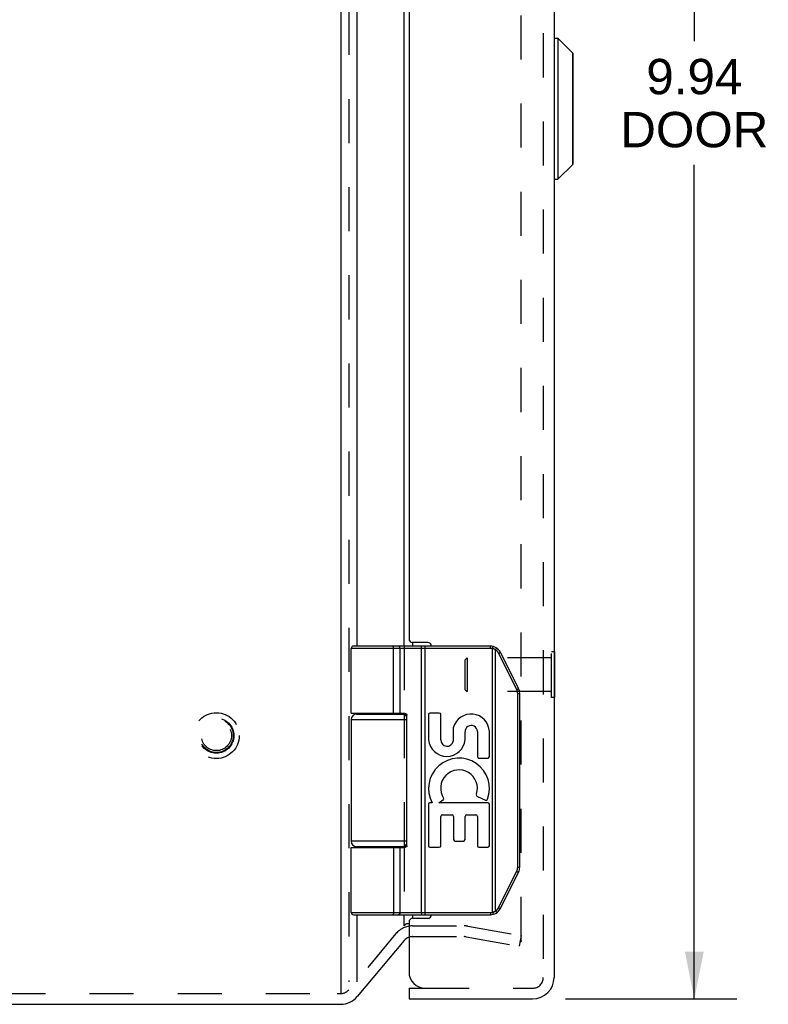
# Model space of a CAD drawing. Header units: inches. Extents: x 0 to 44.7, y 0 to 28.9.
# Tile 4 of 9: x 4.2 to 8.4, y 9.8 to 15.3. Entities that reach past the tile are written whole.
import ezdxf

# ---------------------------------------------------------------- set-up
doc = ezdxf.new("R2010")
doc.units = ezdxf.units.IN
doc.header["$LTSCALE"] = 2.460526
doc.header["$MEASUREMENT"] = 0
doc.linetypes.add('HIDDEN', pattern=[0.2, 0.1, -0.1])
doc.layers.get('0').update_dxf_attribs({"linetype": 'CONTINUOUS'})
for name, color, linetype in [('DEFAULT_2', 8, 'HIDDEN'), ('DIMENSIONS', 7, 'CONTINUOUS'), ('DOOR_ASSEMBLY', 7, 'CONTINUOUS')]:
    doc.layers.add(name, color=color, linetype=linetype)
doc.styles.get("Standard").update_dxf_attribs({"font": 'arial.ttf'})
doc.dimstyles.new('DIMSTYLE_1', dxfattribs={"dimtxt": 0.197368, "dimasz": 0.263158, "dimexe": 0.09, "dimexo": 0.07, "dimgap": 0.0375, "dimtad": 0, "dimtih": 1, "dimtoh": 1, "dimzin": 4, "dimdsep": 46, "dimtxsty": 'Standard', "dimblk": '_FILLED', "dimblk1": '_FILLED', "dimblk2": '_FILLED', "dimcen": 0.09, "dimazin": 1, "dimtfac": 1, "dimtdec": 3, "dimtofl": 0, "dimtmove": 0, "dimatfit": 3, "dimldrblk": '_FILLED', "dimfxl": 0, "dimtolj": 1, "dimtzin": 4, "dimarcsym": 0})

# ---------------------------------------------------------------- blocks, each defined once
blk = doc.blocks.new('_FILLED')
at = {"color": 0, "linetype": 'ByBlock'}
blk.add_solid([(0, 0), (-1, 0.2), (-1, -0.2)], dxfattribs=at)
blk = doc.blocks.new('*D13')
at = {"layer": 'DIMENSIONS', "color": 2, "linetype": 'Continuous'}
for p, q in [((7.2279, 19.8125), (8.1837, 19.8125)), ((7.9468, 19.8125), (7.9468, 15.2193)), ((7.9468, 9.8725), (7.9468, 14.5285)), ((7.2279, 9.8725), (8.1837, 9.8725))]:
    blk.add_line(p, q, dxfattribs=at)
at = {"layer": 'DIMENSIONS', "color": 2, "linetype": 'Continuous', "xscale": 0.2631578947, "yscale": 0.2631578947, "zscale": 0.2631578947}
for p, rotation in [((7.9468, 19.8125), 90), ((7.9468, 9.8725), 270)]:
    blk.add_blockref('_FILLED', p, dxfattribs=dict(at, rotation=rotation))
at = {"layer": 'DIMENSIONS', "color": 2, "linetype": 'Continuous', "insert": (7.9468, 15.1206), "char_height": 0.19737, "width": 0.826159, "attachment_point": 2, "line_spacing_factor": 0.9}
blk.add_mtext('9.94\\PDOOR', dxfattribs=at)

msp = doc.modelspace()

# ---------------------------------------------------------------- linework, layer by layer
at = {"color": 3, "linetype": 'Continuous'}
for p, q in [((5.9722, 19.8221), (5.9722, 9.9044)), ((6.0641, 11.8425), (6.0641, 17.8425)), ((6.3271, 11.8425), (6.3271, 17.8425)), ((6.373, 11.8625), (6.373, 11.8425)), ((6.0641, 11.4625), (6.0641, 11.4675)), ((6.3271, 11.4625), (6.3271, 11.4672)), ((6.0641, 10.7175), (6.0641, 10.7225)), ((6.3271, 10.7177), (6.3271, 10.7225)), ((6.0641, 9.968), (6.0641, 10.3425)), ((6.3271, 10.2813), (6.3271, 10.3425)), ((6.373, 10.3425), (6.373, 10.3225)), ((6.3537, 10.2921), (6.3456, 10.2921)), ((6.3271, 10.1987), (6.0641, 9.8853)), ((1.0992, 9.8425), (5.9722, 9.8425))]:
    msp.add_line(p, q, dxfattribs=at)
for points in [[(6.3271, 10.2813), (6.3268, 10.2811), (6.3266, 10.2808), (6.3264, 10.2805), (6.3262, 10.2803)], [(6.3456, 10.2921), (6.3443, 10.2921), (6.343, 10.292), (6.3417, 10.2918), (6.3405, 10.2915), (6.3392, 10.2912), (6.338, 10.2907), (6.3368, 10.2902), (6.3356, 10.2896), (6.3345, 10.2889), (6.3333, 10.2882), (6.3322, 10.2873), (6.3311, 10.2863), (6.3301, 10.2852), (6.329, 10.284), (6.328, 10.2827), (6.3271, 10.2813)]]:
    msp.add_lwpolyline(points, dxfattribs=at)
for centre, radius, start, end in [((6.373, 10.1601), 0.06, 108.8115, 140), ((5.9722, 9.9625), 0.12, 270, 320)]:
    msp.add_arc(centre, radius, start, end, dxfattribs=at)
at = {"layer": 'DEFAULT_2', "color": 8, "linetype": 'HIDDEN'}
for p, q in [((6.0182, 19.8176), (6.0182, 9.968)), ((6.9795, 10.1963), (6.9795, 19.4886)), ((6.3271, 11.8425), (6.3271, 11.4672)), ((6.3271, 11.4625), (6.3271, 10.7225)), ((6.3271, 10.7177), (6.3271, 10.3425)), ((6.373, 10.2801), (6.6618, 10.2801)), ((6.2811, 10.2372), (6.0182, 9.9239)), ((6.6826, 10.2783), (6.9795, 10.2259)), ((6.9795, 10.2259), (6.9691, 10.1669)), ((6.373, 10.2201), (6.6618, 10.2201)), ((6.6722, 10.2192), (6.9691, 10.1669)), ((1.1255, 9.9025), (5.9528, 9.9025)), ((5.9528, 9.9025), (5.9722, 9.9025))]:
    msp.add_line(p, q, dxfattribs=at)
for points in [[(6.9716, 10.1883), (6.9715, 10.1883), (6.9709, 10.1883), (6.9703, 10.1884)], [(6.9795, 10.1963), (6.9795, 10.1957), (6.9794, 10.195), (6.9793, 10.1944), (6.9791, 10.1938), (6.9789, 10.1932), (6.9786, 10.1926), (6.9783, 10.1921), (6.9779, 10.1916), (6.9776, 10.1911), (6.9771, 10.1906), (6.9767, 10.1902), (6.9762, 10.1898), (6.9757, 10.1894), (6.9751, 10.1891), (6.9745, 10.1889), (6.974, 10.1887), (6.9734, 10.1885), (6.9727, 10.1884), (6.9721, 10.1883), (6.9716, 10.1883)]]:
    msp.add_lwpolyline(points, dxfattribs=at)
for radius in [0.128, 0.0981, 0.094, 0.084]:
    msp.add_circle((5.2782, 11.3425), radius, dxfattribs=at)
for centre, radius, start, end in [((6.373, 10.1601), 0.12, 90, 140), ((6.6618, 10.1601), 0.12, 80, 90), ((6.373, 10.1601), 0.06, 90, 108.8115), ((6.6618, 10.1601), 0.06, 80, 90), ((5.9722, 9.9625), 0.06, 270, 320)]:
    msp.add_arc(centre, radius, start, end, dxfattribs=at)
at = {"layer": 'DOOR_ASSEMBLY', "color": 8, "linetype": 'HIDDEN'}
for p, q in [((7.1037, 19.6925), (7.1037, 9.9925)), ((6.6677, 11.7665), (6.6777, 11.7765)), ((6.6677, 11.5985), (6.6677, 11.7665)), ((7.1497, 11.7765), (6.6777, 11.7765)), ((6.6777, 11.7765), (6.6777, 11.5885)), ((7.1637, 11.8105), (7.1497, 11.8105)), ((7.1497, 11.5545), (7.1497, 11.8105)), ((6.6677, 11.5985), (6.6777, 11.5885)), ((7.1497, 11.5885), (6.6777, 11.5885)), ((7.1637, 11.5545), (7.1497, 11.5545)), ((6.4437, 9.9325), (7.0437, 9.9325))]:
    msp.add_line(p, q, dxfattribs=at)
at = {"layer": 'DOOR_ASSEMBLY', "color": 3, "linetype": 'Continuous'}
for p, q in [((7.1637, 19.6925), (7.1637, 9.9925)), ((6.3537, 17.8025), (6.3537, 11.8825)), ((6.4587, 11.8625), (6.3737, 11.8625)), ((6.3537, 10.3025), (6.3537, 10.0225)), ((6.3737, 10.3225), (6.4587, 10.3225)), ((6.3537, 9.8725), (7.0437, 9.8725))]:
    msp.add_line(p, q, dxfattribs=at)
at = {"layer": 'DOOR_ASSEMBLY', "color": 7, "linetype": 'Continuous'}
for p, q in [((7.1667, 15.2365), (7.1855, 15.2365)), ((7.1667, 14.4484), (7.1667, 15.2365)), ((7.1855, 15.2365), (7.2686, 15.1534)), ((7.1855, 15.2365), (7.1855, 14.4484)), ((7.2686, 14.5315), (7.2686, 15.1534)), ((7.2707, 14.5365), (7.2707, 15.1484)), ((7.1855, 14.4484), (7.2686, 14.5315)), ((7.1667, 14.4484), (7.1855, 14.4484)), ((6.8081, 11.8295), (6.0307, 11.8295)), ((6.0307, 11.4675), (6.0307, 11.8295)), ((6.8081, 11.8425), (6.0437, 11.8425)), ((6.2612, 11.8425), (6.261, 11.8425)), ((6.2613, 11.8424), (6.2611, 11.8425)), ((6.2614, 11.8424), (6.2612, 11.8424)), ((6.2676, 11.4675), (6.2676, 11.8297)), ((6.2676, 11.4675), (6.2676, 11.8297)), ((6.3036, 11.4675), (6.3036, 11.8295)), ((6.4238, 11.8377), (6.4237, 11.838)), ((6.4238, 11.8373), (6.4238, 11.8377)), ((6.4239, 11.837), (6.4238, 11.8373)), ((6.4239, 11.8366), (6.4239, 11.837)), ((6.424, 11.8357), (6.424, 11.8361)), ((6.424, 11.8353), (6.424, 11.8357)), ((6.4241, 11.8349), (6.424, 11.8353)), ((6.4241, 11.8345), (6.4241, 11.8349)), ((6.4241, 11.8341), (6.4241, 11.8345)), ((6.4241, 11.8337), (6.4241, 11.8341)), ((6.4242, 11.8333), (6.4241, 11.8337)), ((6.4242, 11.8329), (6.4242, 11.8333)), ((6.4242, 11.8325), (6.4242, 11.8329)), ((6.4242, 11.832), (6.4242, 11.8325)), ((6.4242, 11.8316), (6.4242, 11.832)), ((6.4242, 11.8312), (6.4242, 11.8316)), ((6.4242, 11.8308), (6.4242, 11.8312)), ((6.4242, 11.8303), (6.4242, 11.8308)), ((6.4242, 11.8299), (6.4242, 11.8303)), ((6.4242, 10.3555), (6.4242, 11.8299)), ((6.4435, 10.3425), (6.4435, 11.8425)), ((6.8081, 11.8295), (6.8081, 11.8425)), ((6.82, 11.828), (6.8231, 11.8406)), ((6.82, 10.3569), (6.82, 11.828)), ((6.8373, 11.8211), (6.8375, 11.8215)), ((6.8373, 10.3638), (6.8373, 11.8211)), ((6.8375, 11.8215), (6.8379, 11.822)), ((6.8379, 11.822), (6.8382, 11.8226)), ((6.8382, 11.8226), (6.8386, 11.8231)), ((6.8386, 11.8231), (6.8389, 11.8236)), ((6.8389, 11.8236), (6.8392, 11.8242)), ((6.8392, 11.8242), (6.8394, 11.8245)), ((6.8394, 11.8245), (6.8396, 11.8249)), ((6.8396, 11.8249), (6.8398, 11.8252)), ((6.8398, 11.8252), (6.84, 11.8255)), ((6.84, 11.8255), (6.8402, 11.8259)), ((6.8402, 11.8259), (6.8404, 11.8262)), ((6.8404, 11.8262), (6.8406, 11.8265)), ((6.8406, 11.8265), (6.8407, 11.8268)), ((6.8407, 11.8268), (6.8409, 11.8271)), ((6.8409, 11.8271), (6.8411, 11.8274)), ((6.8411, 11.8274), (6.8412, 11.8277)), ((6.8412, 11.8277), (6.8414, 11.828)), ((6.8414, 11.828), (6.8415, 11.8283)), ((6.8415, 11.8283), (6.8416, 11.8285)), ((6.8416, 11.8285), (6.8418, 11.8288)), ((6.8541, 11.8021), (6.8551, 11.8026)), ((6.9553, 11.5998), (6.8541, 11.8021)), ((6.8551, 11.8026), (6.8558, 11.803)), ((6.8558, 11.803), (6.8566, 11.8034)), ((6.8566, 11.8034), (6.8573, 11.8037)), ((6.8573, 11.8037), (6.858, 11.8041)), ((6.858, 11.8041), (6.8587, 11.8045)), ((6.8587, 11.8045), (6.8592, 11.8047)), ((6.8592, 11.8047), (6.8596, 11.805)), ((6.8596, 11.805), (6.8601, 11.8053)), ((6.8601, 11.8053), (6.8604, 11.8054)), ((6.8604, 11.8054), (6.8608, 11.8057)), ((6.8608, 11.8057), (6.8612, 11.8059)), ((6.8612, 11.8059), (6.8614, 11.806)), ((6.8614, 11.806), (6.8617, 11.8062)), ((6.8617, 11.8062), (6.8619, 11.8063)), ((6.8619, 11.8063), (6.8621, 11.8065)), ((6.8621, 11.8065), (6.8623, 11.8066)), ((6.8623, 11.8066), (6.8625, 11.8067)), ((6.8625, 11.8067), (6.8627, 11.8068)), ((6.9651, 11.6056), (6.864, 11.8079)), ((7.1677, 11.8105), (7.1637, 11.8105)), ((7.1677, 11.5545), (7.1677, 11.8105)), ((6.9553, 11.5998), (6.9558, 11.6001)), ((6.9558, 11.6001), (6.9566, 11.6005)), ((6.9566, 11.6005), (6.9573, 11.6009)), ((6.9573, 11.6009), (6.9581, 11.6013)), ((6.9581, 11.6013), (6.9588, 11.6017)), ((6.9588, 11.6017), (6.9595, 11.602)), ((6.9595, 11.602), (6.9601, 11.6024)), ((6.9601, 11.6024), (6.9606, 11.6027)), ((6.9606, 11.6027), (6.9611, 11.6029)), ((6.9611, 11.6029), (6.9615, 11.6032)), ((6.9615, 11.6032), (6.9619, 11.6034)), ((6.9619, 11.6034), (6.9623, 11.6036)), ((6.9623, 11.6036), (6.9625, 11.6038)), ((6.9625, 11.6038), (6.9628, 11.6039)), ((6.9628, 11.6039), (6.963, 11.6041)), ((6.963, 11.6041), (6.9632, 11.6042)), ((6.9632, 11.6042), (6.9634, 11.6043)), ((6.9634, 11.6043), (6.9636, 11.6045)), ((6.9636, 11.6045), (6.9638, 11.6046)), ((6.9605, 11.5777), (6.9717, 11.5777)), ((6.9605, 10.6072), (6.9605, 11.5777)), ((6.9717, 10.6072), (6.9717, 11.5777)), ((7.1677, 11.5545), (7.1637, 11.5545)), ((6.0607, 11.4625), (6.3394, 11.4625)), ((6.1102, 11.4675), (6.1102, 11.4625)), ((6.2662, 11.4675), (6.2662, 11.4625)), ((6.3416, 10.7275), (6.3416, 11.4575)), ((6.4625, 11.4601), (6.4625, 11.3189)), ((6.5228, 11.4685), (6.4709, 11.4685)), ((6.5312, 11.3184), (6.5312, 11.4601)), ((6.0307, 11.4325), (6.3416, 11.4325)), ((6.0307, 11.4325), (6.0307, 10.7525)), ((6.6012, 11.3867), (6.6012, 11.3119)), ((6.6666, 11.32), (6.6667, 11.3627)), ((6.7353, 11.3651), (6.7353, 11.2255)), ((6.8027, 11.2255), (6.8027, 11.3651)), ((6.7437, 11.2171), (6.7943, 11.2171)), ((6.7364, 11.0023), (6.7817, 10.9827)), ((6.4625, 10.9592), (6.4625, 10.7277)), ((6.4826, 10.9676), (6.4709, 10.9676)), ((6.5198, 10.9676), (6.5454, 10.9854)), ((6.7943, 10.9676), (6.5198, 10.9676)), ((6.8027, 10.7277), (6.8027, 10.9592)), ((6.5312, 10.7277), (6.5312, 10.8918)), ((6.5396, 10.9002), (6.5943, 10.9002)), ((6.6027, 10.8918), (6.6027, 10.7622)), ((6.6664, 10.7622), (6.6664, 10.8918)), ((6.6748, 10.9002), (6.7269, 10.9002)), ((6.7353, 10.8918), (6.7353, 10.7277)), ((6.3416, 10.7525), (6.0307, 10.7525)), ((6.3394, 10.7225), (6.0607, 10.7225)), ((6.1102, 10.7225), (6.1102, 10.7175)), ((6.2662, 10.7225), (6.2662, 10.7175)), ((6.4709, 10.7193), (6.5228, 10.7193)), ((6.6111, 10.7538), (6.658, 10.7538)), ((6.7437, 10.7193), (6.7943, 10.7193)), ((6.0307, 10.7175), (6.3217, 10.7175)), ((6.0307, 10.3555), (6.0307, 10.7175)), ((6.3036, 10.3555), (6.3036, 10.7175)), ((6.8541, 10.3828), (6.9553, 10.5851)), ((6.864, 10.377), (6.9651, 10.5793)), ((6.9553, 10.5851), (6.9562, 10.5846)), ((6.9562, 10.5846), (6.957, 10.5842)), ((6.957, 10.5842), (6.9577, 10.5838)), ((6.9577, 10.5838), (6.9584, 10.5834)), ((6.9584, 10.5834), (6.9591, 10.583)), ((6.9591, 10.583), (6.9598, 10.5827)), ((6.9598, 10.5827), (6.9603, 10.5824)), ((6.9603, 10.5824), (6.9608, 10.5822)), ((6.9605, 10.6072), (6.9717, 10.6072)), ((6.9608, 10.5822), (6.9612, 10.5819)), ((6.9612, 10.5819), (6.9616, 10.5817)), ((6.9616, 10.5817), (6.962, 10.5814)), ((6.962, 10.5814), (6.9623, 10.5813)), ((6.9623, 10.5813), (6.9625, 10.5811)), ((6.9625, 10.5811), (6.9628, 10.581)), ((6.9628, 10.581), (6.963, 10.5808)), ((6.963, 10.5808), (6.9632, 10.5807)), ((6.9632, 10.5807), (6.9634, 10.5806)), ((6.9634, 10.5806), (6.9636, 10.5804)), ((6.0307, 10.3555), (6.8081, 10.3555)), ((6.0437, 10.3425), (6.8081, 10.3425)), ((6.2612, 10.3425), (6.261, 10.3425)), ((6.2613, 10.3425), (6.2611, 10.3425)), ((6.2614, 10.3425), (6.2612, 10.3425)), ((6.2615, 10.3425), (6.2613, 10.3425)), ((6.4238, 10.3476), (6.4238, 10.3472)), ((6.424, 10.3488), (6.4239, 10.3485)), ((6.4239, 10.3485), (6.4239, 10.3481)), ((6.4241, 10.35), (6.424, 10.3496)), ((6.424, 10.3496), (6.424, 10.3492)), ((6.424, 10.3492), (6.424, 10.3488)), ((6.4242, 10.3516), (6.4241, 10.3512)), ((6.4241, 10.3512), (6.4241, 10.3508)), ((6.4241, 10.3508), (6.4241, 10.3504)), ((6.4241, 10.3504), (6.4241, 10.35)), ((6.4242, 10.3555), (6.4242, 10.355)), ((6.4242, 10.355), (6.4242, 10.3546)), ((6.4242, 10.3546), (6.4242, 10.3542)), ((6.4242, 10.3542), (6.4242, 10.3537)), ((6.4242, 10.3537), (6.4242, 10.3533)), ((6.4242, 10.3533), (6.4242, 10.3529)), ((6.4242, 10.3529), (6.4242, 10.3524)), ((6.4242, 10.3524), (6.4242, 10.352)), ((6.4242, 10.352), (6.4242, 10.3516)), ((6.8081, 10.3555), (6.8081, 10.3425)), ((6.82, 10.3569), (6.8231, 10.3443)), ((6.8373, 10.3638), (6.8377, 10.3632)), ((6.8377, 10.3632), (6.838, 10.3627)), ((6.838, 10.3627), (6.8383, 10.3621)), ((6.8383, 10.3621), (6.8387, 10.3616)), ((6.8387, 10.3616), (6.839, 10.3611)), ((6.839, 10.3611), (6.8393, 10.3606)), ((6.8396, 10.36), (6.8398, 10.3597)), ((6.8398, 10.3597), (6.84, 10.3594)), ((6.84, 10.3594), (6.8402, 10.3591)), ((6.8402, 10.3591), (6.8404, 10.3587)), ((6.8404, 10.3587), (6.8406, 10.3584)), ((6.8406, 10.3584), (6.8407, 10.3581)), ((6.8407, 10.3581), (6.8409, 10.3578)), ((6.8409, 10.3578), (6.8411, 10.3575)), ((6.8411, 10.3575), (6.8412, 10.3572)), ((6.8412, 10.3572), (6.8414, 10.3569)), ((6.8414, 10.3569), (6.8415, 10.3567)), ((6.8553, 10.3822), (6.856, 10.3818)), ((6.856, 10.3818), (6.8568, 10.3814)), ((6.8568, 10.3814), (6.8575, 10.3811)), ((6.8575, 10.3811), (6.8582, 10.3807)), ((6.8582, 10.3807), (6.8588, 10.3803)), ((6.8588, 10.3803), (6.8593, 10.3801)), ((6.8593, 10.3801), (6.8598, 10.3798)), ((6.8598, 10.3798), (6.8602, 10.3796)), ((6.8602, 10.3796), (6.8606, 10.3793)), ((6.8606, 10.3793), (6.861, 10.3791)), ((6.861, 10.3791), (6.8613, 10.3789)), ((6.8613, 10.3789), (6.8615, 10.3788)), ((6.8615, 10.3788), (6.8618, 10.3787)), ((6.8618, 10.3787), (6.862, 10.3785)), ((6.862, 10.3785), (6.8622, 10.3784)), ((6.8622, 10.3784), (6.8624, 10.3783)), ((6.3537, 9.9325), (6.4437, 9.9325)), ((6.3537, 9.9325), (6.3537, 9.8725))]:
    msp.add_line(p, q, dxfattribs=at)
for points in [[(6.2676, 11.8297), (6.2676, 11.8299), (6.2676, 11.8301), (6.2676, 11.8303), (6.2676, 11.8305), (6.2676, 11.8308), (6.2676, 11.831), (6.2675, 11.8312), (6.2675, 11.8314), (6.2675, 11.8316), (6.2675, 11.8318), (6.2675, 11.832), (6.2674, 11.8323), (6.2674, 11.8325), (6.2674, 11.8327), (6.2674, 11.8329), (6.2673, 11.8331), (6.2673, 11.8333), (6.2673, 11.8335), (6.2672, 11.8337), (6.2672, 11.8339), (6.2672, 11.8341), (6.2671, 11.8343), (6.2671, 11.8345), (6.267, 11.8347), (6.267, 11.8349), (6.2669, 11.8351), (6.2669, 11.8353), (6.2668, 11.8355), (6.2668, 11.8357), (6.2667, 11.8359), (6.2667, 11.8361), (6.2666, 11.8363), (6.2666, 11.8364), (6.2665, 11.8366), (6.2665, 11.8368), (6.2664, 11.837), (6.2663, 11.8372), (6.2663, 11.8373), (6.2662, 11.8375), (6.2661, 11.8377), (6.2661, 11.8378), (6.266, 11.838), (6.2659, 11.8382), (6.2658, 11.8383), (6.2658, 11.8385), (6.2657, 11.8386), (6.2656, 11.8388), (6.2655, 11.8389), (6.2654, 11.8391), (6.2654, 11.8392), (6.2653, 11.8394), (6.2652, 11.8395), (6.2651, 11.8397), (6.265, 11.8398), (6.2649, 11.8399), (6.2648, 11.84), (6.2648, 11.8402), (6.2647, 11.8403), (6.2646, 11.8404), (6.2645, 11.8405), (6.2644, 11.8406), (6.2643, 11.8407), (6.2642, 11.8409), (6.2641, 11.841), (6.264, 11.8411), (6.2639, 11.8412), (6.2638, 11.8412), (6.2637, 11.8413), (6.2636, 11.8414), (6.2635, 11.8415), (6.2634, 11.8416), (6.2633, 11.8417), (6.2632, 11.8417), (6.2631, 11.8418), (6.263, 11.8419), (6.2629, 11.8419), (6.2628, 11.842), (6.2627, 11.842), (6.2626, 11.8421), (6.2625, 11.8421), (6.2624, 11.8422), (6.2622, 11.8422), (6.2621, 11.8423), (6.262, 11.8423), (6.2619, 11.8423), (6.2618, 11.8424), (6.2617, 11.8424), (6.2616, 11.8424), (6.2615, 11.8424), (6.2613, 11.8424)], [(6.2676, 11.8297), (6.2676, 11.8299), (6.2676, 11.8301), (6.2676, 11.8303), (6.2675, 11.8305), (6.2675, 11.8308), (6.2675, 11.831), (6.2675, 11.8312), (6.2675, 11.8314), (6.2675, 11.8316), (6.2675, 11.8318), (6.2674, 11.832), (6.2674, 11.8323), (6.2674, 11.8325), (6.2674, 11.8327), (6.2673, 11.8329), (6.2673, 11.8331), (6.2673, 11.8333), (6.2672, 11.8335), (6.2672, 11.8337), (6.2672, 11.8339), (6.2671, 11.8341), (6.2671, 11.8343), (6.267, 11.8345), (6.267, 11.8347), (6.267, 11.8349), (6.2669, 11.8351), (6.2669, 11.8353), (6.2668, 11.8355), (6.2668, 11.8357), (6.2667, 11.8359), (6.2667, 11.8361), (6.2666, 11.8363), (6.2665, 11.8364), (6.2665, 11.8366), (6.2664, 11.8368), (6.2664, 11.837), (6.2663, 11.8372), (6.2662, 11.8373), (6.2662, 11.8375), (6.2661, 11.8377), (6.266, 11.8378), (6.2659, 11.838), (6.2659, 11.8382), (6.2658, 11.8383), (6.2657, 11.8385), (6.2657, 11.8386), (6.2656, 11.8388), (6.2655, 11.8389), (6.2654, 11.8391), (6.2653, 11.8392), (6.2652, 11.8394), (6.2652, 11.8395), (6.2651, 11.8397), (6.265, 11.8398), (6.2649, 11.8399), (6.2648, 11.84), (6.2647, 11.8402), (6.2646, 11.8403), (6.2645, 11.8404), (6.2645, 11.8405), (6.2644, 11.8406), (6.2643, 11.8407), (6.2642, 11.8409), (6.2641, 11.841), (6.264, 11.8411), (6.2639, 11.8412), (6.2638, 11.8412), (6.2637, 11.8413), (6.2636, 11.8414), (6.2635, 11.8415), (6.2634, 11.8416), (6.2633, 11.8417), (6.2632, 11.8417), (6.2631, 11.8418), (6.263, 11.8419), (6.2629, 11.8419), (6.2627, 11.842), (6.2626, 11.842), (6.2625, 11.8421), (6.2624, 11.8421), (6.2623, 11.8422), (6.2622, 11.8422), (6.2621, 11.8423), (6.262, 11.8423), (6.2619, 11.8423), (6.2618, 11.8424), (6.2617, 11.8424), (6.2616, 11.8424), (6.2615, 11.8424)], [(6.3036, 11.8295), (6.3036, 11.8297), (6.3036, 11.8299), (6.3036, 11.8301), (6.3035, 11.8303), (6.3035, 11.8305), (6.3035, 11.8308), (6.3035, 11.831), (6.3035, 11.8312), (6.3035, 11.8314), (6.3034, 11.8316), (6.3034, 11.8318), (6.3034, 11.832), (6.3033, 11.8323), (6.3033, 11.8325), (6.3033, 11.8327), (6.3032, 11.8329), (6.3032, 11.8331), (6.3031, 11.8333), (6.3031, 11.8335), (6.303, 11.8337), (6.303, 11.8339), (6.3029, 11.8341), (6.3028, 11.8343), (6.3028, 11.8345), (6.3027, 11.8347), (6.3026, 11.8349), (6.3026, 11.8351), (6.3025, 11.8353), (6.3024, 11.8355), (6.3024, 11.8357), (6.3023, 11.8359), (6.3022, 11.8361), (6.3021, 11.8363), (6.302, 11.8364), (6.3019, 11.8366), (6.3018, 11.8368), (6.3017, 11.837), (6.3016, 11.8372), (6.3015, 11.8373), (6.3014, 11.8375), (6.3013, 11.8377), (6.3012, 11.8378), (6.3011, 11.838), (6.301, 11.8382), (6.3009, 11.8383), (6.3008, 11.8385), (6.3007, 11.8386), (6.3006, 11.8388), (6.3004, 11.8389), (6.3003, 11.8391), (6.3002, 11.8392), (6.3001, 11.8394), (6.2999, 11.8395), (6.2998, 11.8397), (6.2997, 11.8398), (6.2996, 11.8399), (6.2994, 11.84), (6.2993, 11.8402), (6.2992, 11.8403), (6.299, 11.8404), (6.2989, 11.8405), (6.2987, 11.8406), (6.2986, 11.8407), (6.2985, 11.8409), (6.2983, 11.841), (6.2982, 11.8411), (6.298, 11.8412), (6.2979, 11.8412), (6.2977, 11.8413), (6.2976, 11.8414), (6.2974, 11.8415), (6.2973, 11.8416), (6.2971, 11.8417), (6.2969, 11.8417), (6.2968, 11.8418), (6.2966, 11.8419), (6.2965, 11.8419), (6.2963, 11.842), (6.2962, 11.842), (6.296, 11.8421), (6.2958, 11.8421), (6.2957, 11.8422), (6.2955, 11.8422), (6.2954, 11.8423), (6.2952, 11.8423), (6.295, 11.8423), (6.2949, 11.8424), (6.2947, 11.8424), (6.2945, 11.8424), (6.2944, 11.8424), (6.2942, 11.8424), (6.2941, 11.8424), (6.2939, 11.8425), (6.2937, 11.8425)], [(6.4237, 11.838), (6.4237, 11.8382), (6.4237, 11.8383), (6.4237, 11.8385), (6.4237, 11.8386), (6.4236, 11.8388), (6.4236, 11.8389), (6.4236, 11.8391), (6.4236, 11.8392), (6.4235, 11.8394), (6.4235, 11.8395), (6.4235, 11.8397), (6.4235, 11.8398), (6.4234, 11.8399), (6.4234, 11.84), (6.4234, 11.8402), (6.4233, 11.8403), (6.4233, 11.8404), (6.4233, 11.8405), (6.4233, 11.8406), (6.4232, 11.8407), (6.4232, 11.8409), (6.4232, 11.841), (6.4231, 11.8411), (6.4231, 11.8412), (6.4231, 11.8412), (6.4231, 11.8413), (6.423, 11.8414), (6.423, 11.8415), (6.423, 11.8416), (6.4229, 11.8417), (6.4229, 11.8417), (6.4229, 11.8418), (6.4228, 11.8419), (6.4228, 11.8419), (6.4228, 11.842), (6.4227, 11.842), (6.4227, 11.8421), (6.4227, 11.8421), (6.4226, 11.8422), (6.4226, 11.8422), (6.4226, 11.8423), (6.4225, 11.8423), (6.4225, 11.8423), (6.4225, 11.8424), (6.4224, 11.8424), (6.4224, 11.8424), (6.4224, 11.8424), (6.4223, 11.8424), (6.4223, 11.8424), (6.4223, 11.8425), (6.4222, 11.8425)], [(6.424, 11.8361), (6.4239, 11.8363), (6.4239, 11.8366)], [(6.8373, 11.8211), (6.8368, 11.8214), (6.8363, 11.8217), (6.8358, 11.822), (6.8353, 11.8223), (6.8348, 11.8226), (6.8342, 11.8229), (6.8337, 11.8231), (6.8332, 11.8234), (6.8327, 11.8236), (6.8321, 11.8239), (6.8316, 11.8241), (6.8311, 11.8244), (6.8305, 11.8246), (6.83, 11.8248), (6.8295, 11.825), (6.8289, 11.8253), (6.8284, 11.8255), (6.8278, 11.8257), (6.8273, 11.8259), (6.8267, 11.8261), (6.8262, 11.8263), (6.8256, 11.8265), (6.8251, 11.8266), (6.8245, 11.8268), (6.8239, 11.827), (6.8234, 11.8271), (6.8228, 11.8273), (6.8223, 11.8274), (6.8217, 11.8276), (6.8211, 11.8277), (6.8206, 11.8279), (6.82, 11.828)], [(6.8541, 11.8021), (6.8539, 11.8026), (6.8536, 11.803), (6.8534, 11.8035), (6.8531, 11.804), (6.8529, 11.8044), (6.8526, 11.8049), (6.8523, 11.8054), (6.8521, 11.8058), (6.8518, 11.8063), (6.8515, 11.8067), (6.8512, 11.8072), (6.8509, 11.8076), (6.8506, 11.8081), (6.8503, 11.8085), (6.85, 11.8089), (6.8497, 11.8094), (6.8493, 11.8098), (6.849, 11.8102), (6.8487, 11.8107), (6.8484, 11.8111), (6.848, 11.8115), (6.8477, 11.8119), (6.8473, 11.8123), (6.847, 11.8127), (6.8466, 11.8131), (6.8463, 11.8135), (6.8459, 11.8139), (6.8455, 11.8143), (6.8451, 11.8147), (6.8448, 11.815), (6.8444, 11.8154), (6.844, 11.8158), (6.8436, 11.8162), (6.8432, 11.8165), (6.8428, 11.8169), (6.8424, 11.8172), (6.842, 11.8176), (6.8416, 11.8179), (6.8412, 11.8183), (6.8408, 11.8186), (6.8403, 11.819), (6.8399, 11.8193), (6.8395, 11.8196), (6.8391, 11.8199), (6.8386, 11.8202), (6.8382, 11.8205), (6.8377, 11.8208), (6.8373, 11.8211)], [(6.8418, 11.8288), (6.8418, 11.8289), (6.8419, 11.829), (6.842, 11.8292), (6.842, 11.8293), (6.8421, 11.8294), (6.8421, 11.8295), (6.8422, 11.8296), (6.8422, 11.8297), (6.8423, 11.8298), (6.8423, 11.83), (6.8424, 11.8301), (6.8424, 11.8302), (6.8424, 11.8303), (6.8425, 11.8304), (6.8425, 11.8304), (6.8425, 11.8305), (6.8426, 11.8306), (6.8426, 11.8307), (6.8426, 11.8308), (6.8427, 11.8309), (6.8427, 11.831), (6.8427, 11.831), (6.8427, 11.8311), (6.8427, 11.8312), (6.8428, 11.8312), (6.8428, 11.8313), (6.8428, 11.8314), (6.8428, 11.8314), (6.8428, 11.8315), (6.8428, 11.8315), (6.8428, 11.8316), (6.8428, 11.8316), (6.8428, 11.8317), (6.8428, 11.8317), (6.8428, 11.8318), (6.8428, 11.8318), (6.8428, 11.8318), (6.8428, 11.8319), (6.8428, 11.8319), (6.8428, 11.8319), (6.8427, 11.8319), (6.8427, 11.832), (6.8427, 11.832)], [(6.8627, 11.8068), (6.8628, 11.8069), (6.8629, 11.8069), (6.8629, 11.807), (6.863, 11.807), (6.8631, 11.8071), (6.8632, 11.8072), (6.8632, 11.8072), (6.8633, 11.8072), (6.8634, 11.8073), (6.8634, 11.8073), (6.8635, 11.8074), (6.8635, 11.8074), (6.8636, 11.8075), (6.8636, 11.8075), (6.8637, 11.8075), (6.8637, 11.8076), (6.8638, 11.8076), (6.8638, 11.8076), (6.8638, 11.8077), (6.8639, 11.8077), (6.8639, 11.8077), (6.8639, 11.8078), (6.8639, 11.8078), (6.8639, 11.8078), (6.864, 11.8078), (6.864, 11.8078), (6.864, 11.8079), (6.864, 11.8079), (6.864, 11.8079), (6.864, 11.8079)], [(6.9605, 11.5777), (6.9605, 11.5782), (6.9605, 11.5788), (6.9605, 11.5793), (6.9604, 11.5799), (6.9604, 11.5804), (6.9604, 11.581), (6.9603, 11.5815), (6.9603, 11.5821), (6.9602, 11.5826), (6.9602, 11.5831), (6.9601, 11.5837), (6.9601, 11.5842), (6.96, 11.5848), (6.9599, 11.5853), (6.9598, 11.5859), (6.9597, 11.5864), (6.9596, 11.5869), (6.9595, 11.5875), (6.9594, 11.588), (6.9593, 11.5885), (6.9592, 11.5891), (6.959, 11.5896), (6.9589, 11.5901), (6.9588, 11.5907), (6.9586, 11.5912), (6.9585, 11.5917), (6.9583, 11.5922), (6.9581, 11.5928), (6.958, 11.5933), (6.9578, 11.5938), (6.9576, 11.5943), (6.9574, 11.5948), (6.9572, 11.5953), (6.957, 11.5958), (6.9568, 11.5963), (6.9566, 11.5969), (6.9564, 11.5974), (6.9562, 11.5979), (6.956, 11.5984), (6.9557, 11.5989), (6.9555, 11.5993), (6.9553, 11.5998)], [(6.9638, 11.6046), (6.9639, 11.6046), (6.964, 11.6047), (6.9641, 11.6047), (6.9642, 11.6048), (6.9642, 11.6048), (6.9643, 11.6049), (6.9644, 11.6049), (6.9644, 11.605), (6.9645, 11.605), (6.9646, 11.6051), (6.9646, 11.6051), (6.9647, 11.6052), (6.9647, 11.6052), (6.9648, 11.6052), (6.9648, 11.6053), (6.9649, 11.6053), (6.9649, 11.6054), (6.9649, 11.6054), (6.965, 11.6054), (6.965, 11.6054), (6.965, 11.6055), (6.965, 11.6055), (6.9651, 11.6055), (6.9651, 11.6055), (6.9651, 11.6056), (6.9651, 11.6056), (6.9651, 11.6056), (6.9651, 11.6056), (6.9651, 11.6056), (6.9651, 11.6056)], [(6.0307, 11.4675), (6.3217, 11.4674), (6.3224, 11.4674), (6.3231, 11.4674), (6.3237, 11.4674), (6.3244, 11.4674), (6.325, 11.4673), (6.3256, 11.4673), (6.3262, 11.4673), (6.3268, 11.4672), (6.3274, 11.4672), (6.3279, 11.4671), (6.3284, 11.467), (6.3289, 11.467), (6.3294, 11.4669), (6.3298, 11.4668), (6.3303, 11.4667), (6.3307, 11.4666), (6.3311, 11.4665), (6.3315, 11.4665), (6.3319, 11.4664), (6.3322, 11.4663), (6.3326, 11.4662), (6.3329, 11.4661), (6.3333, 11.466), (6.3336, 11.4659), (6.3339, 11.4657), (6.3342, 11.4656), (6.3345, 11.4655), (6.3348, 11.4654), (6.3351, 11.4653), (6.3353, 11.4652), (6.3356, 11.4651), (6.3358, 11.4649), (6.3361, 11.4648), (6.3363, 11.4647), (6.3365, 11.4646), (6.3367, 11.4645), (6.3369, 11.4643), (6.3371, 11.4642), (6.3373, 11.4641), (6.3375, 11.464), (6.3377, 11.4639), (6.3379, 11.4637), (6.3381, 11.4636), (6.3382, 11.4635), (6.3384, 11.4634), (6.3385, 11.4632), (6.3387, 11.4631), (6.3388, 11.463), (6.339, 11.4629), (6.3391, 11.4628), (6.3392, 11.4626), (6.3393, 11.4625), (6.3395, 11.4624), (6.3396, 11.4623), (6.3397, 11.4621), (6.3398, 11.462), (6.3399, 11.4619), (6.34, 11.4618), (6.3401, 11.4617), (6.3402, 11.4616), (6.3403, 11.4614), (6.3404, 11.4613), (6.3404, 11.4612), (6.3405, 11.4611), (6.3406, 11.461), (6.3407, 11.4609), (6.3407, 11.4607), (6.3408, 11.4606), (6.3409, 11.4605), (6.3409, 11.4604), (6.341, 11.4603), (6.341, 11.4602), (6.3411, 11.4601), (6.3411, 11.4599), (6.3412, 11.4598), (6.3412, 11.4597), (6.3413, 11.4596), (6.3413, 11.4595), (6.3413, 11.4594), (6.3414, 11.4593), (6.3414, 11.4592), (6.3414, 11.4591), (6.3415, 11.459), (6.3415, 11.4588), (6.3415, 11.4587), (6.3415, 11.4586), (6.3415, 11.4585), (6.3416, 11.4584), (6.3416, 11.4583), (6.3416, 11.4582), (6.3416, 11.4581), (6.3416, 11.458), (6.3416, 11.4579), (6.3416, 11.4578), (6.3416, 11.4577), (6.3416, 11.4576), (6.3416, 11.4575)], [(6.3416, 10.7275), (6.3416, 10.7273), (6.3416, 10.7272), (6.3416, 10.7271), (6.3416, 10.727), (6.3416, 10.7269), (6.3416, 10.7268), (6.3416, 10.7267), (6.3416, 10.7266), (6.3416, 10.7265), (6.3415, 10.7264), (6.3415, 10.7263), (6.3415, 10.7262), (6.3415, 10.7261), (6.3415, 10.726), (6.3414, 10.7258), (6.3414, 10.7257), (6.3414, 10.7256), (6.3413, 10.7255), (6.3413, 10.7254), (6.3413, 10.7253), (6.3412, 10.7252), (6.3412, 10.7251), (6.3411, 10.725), (6.3411, 10.7248), (6.341, 10.7247), (6.341, 10.7246), (6.3409, 10.7245), (6.3409, 10.7244), (6.3408, 10.7243), (6.3407, 10.7242), (6.3407, 10.7241), (6.3406, 10.7239), (6.3405, 10.7238), (6.3404, 10.7237), (6.3404, 10.7236), (6.3403, 10.7235), (6.3402, 10.7234), (6.3401, 10.7232), (6.34, 10.7231), (6.3399, 10.723), (6.3398, 10.7229), (6.3397, 10.7228), (6.3396, 10.7226), (6.3395, 10.7225), (6.3393, 10.7224), (6.3392, 10.7223), (6.3391, 10.7221), (6.339, 10.722), (6.3388, 10.7219), (6.3387, 10.7218), (6.3385, 10.7217), (6.3384, 10.7215), (6.3382, 10.7214), (6.3381, 10.7213), (6.3379, 10.7212), (6.3377, 10.721), (6.3375, 10.7209), (6.3373, 10.7208), (6.3371, 10.7207), (6.3369, 10.7206), (6.3367, 10.7204), (6.3365, 10.7203), (6.3363, 10.7202), (6.3361, 10.7201), (6.3358, 10.72), (6.3356, 10.7198), (6.3353, 10.7197), (6.3351, 10.7196), (6.3348, 10.7195), (6.3345, 10.7194), (6.3342, 10.7193), (6.3339, 10.7192), (6.3336, 10.7191), (6.3333, 10.7189), (6.3329, 10.7188), (6.3326, 10.7187), (6.3322, 10.7186), (6.3319, 10.7185), (6.3315, 10.7185), (6.3311, 10.7184), (6.3307, 10.7183), (6.3303, 10.7182), (6.3298, 10.7181), (6.3294, 10.718), (6.3289, 10.718), (6.3284, 10.7179), (6.3279, 10.7178), (6.3274, 10.7178), (6.3268, 10.7177), (6.3262, 10.7176), (6.3256, 10.7176), (6.325, 10.7176), (6.3244, 10.7175), (6.3237, 10.7175), (6.3231, 10.7175), (6.3224, 10.7175), (6.3217, 10.7175)], [(6.2676, 10.7175), (6.2676, 10.3552), (6.2676, 10.355), (6.2676, 10.3548), (6.2676, 10.3546), (6.2675, 10.3544), (6.2675, 10.3542), (6.2675, 10.3539), (6.2675, 10.3537), (6.2675, 10.3535), (6.2675, 10.3533), (6.2675, 10.3531), (6.2674, 10.3529), (6.2674, 10.3527), (6.2674, 10.3524), (6.2674, 10.3522), (6.2673, 10.352), (6.2673, 10.3518), (6.2673, 10.3516), (6.2672, 10.3514), (6.2672, 10.3512), (6.2672, 10.351), (6.2671, 10.3508), (6.2671, 10.3506), (6.267, 10.3504), (6.267, 10.3502), (6.267, 10.35), (6.2669, 10.3498), (6.2669, 10.3496), (6.2668, 10.3494), (6.2668, 10.3492), (6.2667, 10.349), (6.2667, 10.3488), (6.2666, 10.3486), (6.2665, 10.3485), (6.2665, 10.3483), (6.2664, 10.3481), (6.2664, 10.3479), (6.2663, 10.3477), (6.2662, 10.3476), (6.2662, 10.3474), (6.2661, 10.3472), (6.266, 10.3471), (6.2659, 10.3469), (6.2659, 10.3467), (6.2658, 10.3466), (6.2657, 10.3464), (6.2657, 10.3463), (6.2656, 10.3461), (6.2655, 10.346), (6.2654, 10.3458), (6.2653, 10.3457), (6.2652, 10.3455), (6.2652, 10.3454), (6.2651, 10.3452), (6.265, 10.3451), (6.2649, 10.345), (6.2648, 10.3449), (6.2647, 10.3447), (6.2646, 10.3446), (6.2645, 10.3445), (6.2645, 10.3444), (6.2644, 10.3443), (6.2643, 10.3442), (6.2642, 10.3441), (6.2641, 10.3439), (6.264, 10.3438), (6.2639, 10.3438), (6.2638, 10.3437), (6.2637, 10.3436), (6.2636, 10.3435), (6.2635, 10.3434), (6.2634, 10.3433), (6.2633, 10.3432), (6.2632, 10.3432), (6.2631, 10.3431), (6.263, 10.343), (6.2629, 10.343), (6.2627, 10.3429), (6.2626, 10.3429), (6.2625, 10.3428), (6.2624, 10.3428), (6.2623, 10.3427), (6.2622, 10.3427), (6.2621, 10.3426), (6.262, 10.3426), (6.2619, 10.3426), (6.2618, 10.3425), (6.2617, 10.3425), (6.2616, 10.3425), (6.2615, 10.3425)], [(6.2676, 10.7175), (6.2676, 10.3552), (6.2676, 10.355), (6.2676, 10.3548), (6.2676, 10.3546), (6.2676, 10.3544), (6.2676, 10.3542), (6.2676, 10.3539), (6.2675, 10.3537), (6.2675, 10.3535), (6.2675, 10.3533), (6.2675, 10.3531), (6.2675, 10.3529), (6.2674, 10.3527), (6.2674, 10.3524), (6.2674, 10.3522), (6.2674, 10.352), (6.2673, 10.3518), (6.2673, 10.3516), (6.2673, 10.3514), (6.2672, 10.3512), (6.2672, 10.351), (6.2672, 10.3508), (6.2671, 10.3506), (6.2671, 10.3504), (6.267, 10.3502), (6.267, 10.35), (6.2669, 10.3498), (6.2669, 10.3496), (6.2668, 10.3494), (6.2668, 10.3492), (6.2667, 10.349), (6.2667, 10.3488), (6.2666, 10.3486), (6.2666, 10.3485), (6.2665, 10.3483), (6.2665, 10.3481), (6.2664, 10.3479), (6.2663, 10.3477), (6.2663, 10.3476), (6.2662, 10.3474), (6.2661, 10.3472), (6.2661, 10.3471), (6.266, 10.3469), (6.2659, 10.3467), (6.2658, 10.3466), (6.2658, 10.3464), (6.2657, 10.3463), (6.2656, 10.3461), (6.2655, 10.346), (6.2654, 10.3458), (6.2654, 10.3457), (6.2653, 10.3455), (6.2652, 10.3454), (6.2651, 10.3452), (6.265, 10.3451), (6.2649, 10.345), (6.2648, 10.3449), (6.2648, 10.3447), (6.2647, 10.3446), (6.2646, 10.3445), (6.2645, 10.3444), (6.2644, 10.3443), (6.2643, 10.3442), (6.2642, 10.3441), (6.2641, 10.3439), (6.264, 10.3438), (6.2639, 10.3438), (6.2638, 10.3437), (6.2637, 10.3436), (6.2636, 10.3435), (6.2635, 10.3434), (6.2634, 10.3433), (6.2633, 10.3432), (6.2632, 10.3432), (6.2631, 10.3431), (6.263, 10.343), (6.2629, 10.343), (6.2628, 10.3429), (6.2627, 10.3429), (6.2626, 10.3428), (6.2625, 10.3428), (6.2624, 10.3427), (6.2622, 10.3427), (6.2621, 10.3426), (6.262, 10.3426), (6.2619, 10.3426), (6.2618, 10.3425), (6.2617, 10.3425), (6.2616, 10.3425), (6.2615, 10.3425)], [(6.9553, 10.5851), (6.9555, 10.5856), (6.9557, 10.5861), (6.956, 10.5865), (6.9562, 10.587), (6.9564, 10.5875), (6.9566, 10.5881), (6.9568, 10.5886), (6.957, 10.5891), (6.9572, 10.5896), (6.9574, 10.5901), (6.9576, 10.5906), (6.9578, 10.5911), (6.958, 10.5916), (6.9581, 10.5922), (6.9583, 10.5927), (6.9585, 10.5932), (6.9586, 10.5937), (6.9588, 10.5942), (6.9589, 10.5948), (6.959, 10.5953), (6.9592, 10.5958), (6.9593, 10.5964), (6.9594, 10.5969), (6.9595, 10.5974), (6.9596, 10.598), (6.9597, 10.5985), (6.9598, 10.5991), (6.9599, 10.5996), (6.96, 10.6001), (6.9601, 10.6007), (6.9601, 10.6012), (6.9602, 10.6018), (6.9602, 10.6023), (6.9603, 10.6028), (6.9603, 10.6034), (6.9604, 10.6039), (6.9604, 10.6045), (6.9604, 10.605), (6.9605, 10.6056), (6.9605, 10.6061), (6.9605, 10.6067), (6.9605, 10.6072)], [(6.9636, 10.5804), (6.9638, 10.5803), (6.9639, 10.5803), (6.964, 10.5802), (6.9641, 10.5802), (6.9642, 10.5801), (6.9642, 10.5801), (6.9643, 10.58), (6.9644, 10.58), (6.9644, 10.5799), (6.9645, 10.5799), (6.9646, 10.5798), (6.9646, 10.5798), (6.9647, 10.5797), (6.9647, 10.5797), (6.9648, 10.5797), (6.9648, 10.5796), (6.9649, 10.5796), (6.9649, 10.5796), (6.9649, 10.5795), (6.965, 10.5795), (6.965, 10.5795), (6.965, 10.5794), (6.965, 10.5794), (6.9651, 10.5794), (6.9651, 10.5794), (6.9651, 10.5793), (6.9651, 10.5793), (6.9651, 10.5793), (6.9651, 10.5793), (6.9651, 10.5793), (6.9651, 10.5793)], [(6.3036, 10.3555), (6.3036, 10.3552), (6.3036, 10.355), (6.3036, 10.3548), (6.3035, 10.3546), (6.3035, 10.3544), (6.3035, 10.3542), (6.3035, 10.3539), (6.3035, 10.3537), (6.3035, 10.3535), (6.3034, 10.3533), (6.3034, 10.3531), (6.3034, 10.3529), (6.3033, 10.3527), (6.3033, 10.3524), (6.3033, 10.3522), (6.3032, 10.352), (6.3032, 10.3518), (6.3031, 10.3516), (6.3031, 10.3514), (6.303, 10.3512), (6.303, 10.351), (6.3029, 10.3508), (6.3028, 10.3506), (6.3028, 10.3504), (6.3027, 10.3502), (6.3026, 10.35), (6.3026, 10.3498), (6.3025, 10.3496), (6.3024, 10.3494), (6.3024, 10.3492), (6.3023, 10.349), (6.3022, 10.3488), (6.3021, 10.3486), (6.302, 10.3485), (6.3019, 10.3483), (6.3018, 10.3481), (6.3017, 10.3479), (6.3016, 10.3477), (6.3015, 10.3476), (6.3014, 10.3474), (6.3013, 10.3472), (6.3012, 10.3471), (6.3011, 10.3469), (6.301, 10.3467), (6.3009, 10.3466), (6.3008, 10.3464), (6.3007, 10.3463), (6.3006, 10.3461), (6.3004, 10.346), (6.3003, 10.3458), (6.3002, 10.3457), (6.3001, 10.3455), (6.2999, 10.3454), (6.2998, 10.3452), (6.2997, 10.3451), (6.2996, 10.345), (6.2994, 10.3449), (6.2993, 10.3447), (6.2992, 10.3446), (6.299, 10.3445), (6.2989, 10.3444), (6.2987, 10.3443), (6.2986, 10.3442), (6.2985, 10.3441), (6.2983, 10.3439), (6.2982, 10.3438), (6.298, 10.3438), (6.2979, 10.3437), (6.2977, 10.3436), (6.2976, 10.3435), (6.2974, 10.3434), (6.2973, 10.3433), (6.2971, 10.3432), (6.2969, 10.3432), (6.2968, 10.3431), (6.2966, 10.343), (6.2965, 10.343), (6.2963, 10.3429), (6.2962, 10.3429), (6.296, 10.3428), (6.2958, 10.3428), (6.2957, 10.3427), (6.2955, 10.3427), (6.2954, 10.3426), (6.2952, 10.3426), (6.295, 10.3426), (6.2949, 10.3425), (6.2947, 10.3425), (6.2945, 10.3425), (6.2944, 10.3425), (6.2942, 10.3425), (6.2941, 10.3425), (6.2939, 10.3425), (6.2937, 10.3425)], [(6.4238, 10.3472), (6.4237, 10.3469), (6.4237, 10.3467), (6.4237, 10.3466), (6.4237, 10.3464), (6.4237, 10.3463), (6.4236, 10.3461), (6.4236, 10.346), (6.4236, 10.3458), (6.4236, 10.3457), (6.4235, 10.3455), (6.4235, 10.3454), (6.4235, 10.3452), (6.4235, 10.3451), (6.4234, 10.345), (6.4234, 10.3449), (6.4234, 10.3447), (6.4233, 10.3446), (6.4233, 10.3445), (6.4233, 10.3444), (6.4233, 10.3443), (6.4232, 10.3442), (6.4232, 10.3441), (6.4232, 10.3439), (6.4231, 10.3438), (6.4231, 10.3438), (6.4231, 10.3437), (6.4231, 10.3436), (6.423, 10.3435), (6.423, 10.3434), (6.423, 10.3433), (6.4229, 10.3432), (6.4229, 10.3432), (6.4229, 10.3431), (6.4228, 10.343), (6.4228, 10.343), (6.4228, 10.3429), (6.4227, 10.3429), (6.4227, 10.3428), (6.4227, 10.3428), (6.4226, 10.3427), (6.4226, 10.3427), (6.4226, 10.3426), (6.4225, 10.3426), (6.4225, 10.3426), (6.4225, 10.3425), (6.4224, 10.3425), (6.4224, 10.3425), (6.4224, 10.3425), (6.4223, 10.3425), (6.4223, 10.3425), (6.4223, 10.3425), (6.4222, 10.3425)], [(6.4239, 10.3481), (6.4239, 10.3477), (6.4238, 10.3476)], [(6.82, 10.3569), (6.8206, 10.357), (6.8211, 10.3572), (6.8217, 10.3573), (6.8223, 10.3575), (6.8228, 10.3576), (6.8234, 10.3578), (6.8239, 10.3579), (6.8245, 10.3581), (6.8251, 10.3583), (6.8256, 10.3585), (6.8262, 10.3586), (6.8267, 10.3588), (6.8273, 10.359), (6.8278, 10.3592), (6.8284, 10.3594), (6.8289, 10.3596), (6.8295, 10.3599), (6.83, 10.3601), (6.8305, 10.3603), (6.8311, 10.3605), (6.8316, 10.3608), (6.8321, 10.361), (6.8327, 10.3613), (6.8332, 10.3615), (6.8337, 10.3618), (6.8342, 10.3621), (6.8348, 10.3623), (6.8353, 10.3626), (6.8358, 10.3629), (6.8363, 10.3632), (6.8368, 10.3635), (6.8373, 10.3638)], [(6.8373, 10.3638), (6.8377, 10.3641), (6.8382, 10.3644), (6.8386, 10.3647), (6.8391, 10.365), (6.8395, 10.3653), (6.8399, 10.3656), (6.8403, 10.366), (6.8408, 10.3663), (6.8412, 10.3666), (6.8416, 10.367), (6.842, 10.3673), (6.8424, 10.3677), (6.8428, 10.368), (6.8432, 10.3684), (6.8436, 10.3687), (6.844, 10.3691), (6.8444, 10.3695), (6.8448, 10.3699), (6.8451, 10.3702), (6.8455, 10.3706), (6.8459, 10.371), (6.8463, 10.3714), (6.8466, 10.3718), (6.847, 10.3722), (6.8473, 10.3726), (6.8477, 10.373), (6.848, 10.3734), (6.8484, 10.3738), (6.8487, 10.3742), (6.849, 10.3747), (6.8493, 10.3751), (6.8497, 10.3755), (6.85, 10.376), (6.8503, 10.3764), (6.8506, 10.3768), (6.8509, 10.3773), (6.8512, 10.3777), (6.8515, 10.3782), (6.8518, 10.3786), (6.8521, 10.3791), (6.8523, 10.3795), (6.8526, 10.38), (6.8529, 10.3805), (6.8531, 10.3809), (6.8534, 10.3814), (6.8536, 10.3819), (6.8539, 10.3823), (6.8541, 10.3828)], [(6.8393, 10.3606), (6.8395, 10.3602), (6.8396, 10.36)], [(6.8415, 10.3567), (6.8416, 10.3564), (6.8417, 10.3563), (6.8418, 10.3561), (6.8418, 10.356), (6.8419, 10.3559), (6.842, 10.3557), (6.842, 10.3556), (6.8421, 10.3555), (6.8421, 10.3554), (6.8422, 10.3553), (6.8422, 10.3552), (6.8423, 10.3551), (6.8423, 10.355), (6.8424, 10.3548), (6.8424, 10.3547), (6.8424, 10.3546), (6.8425, 10.3546), (6.8425, 10.3545), (6.8425, 10.3544), (6.8426, 10.3543), (6.8426, 10.3542), (6.8426, 10.3541), (6.8427, 10.354), (6.8427, 10.3539), (6.8427, 10.3539), (6.8427, 10.3538), (6.8427, 10.3537), (6.8428, 10.3537), (6.8428, 10.3536), (6.8428, 10.3535), (6.8428, 10.3535), (6.8428, 10.3534), (6.8428, 10.3534), (6.8428, 10.3533), (6.8428, 10.3533), (6.8428, 10.3532), (6.8428, 10.3532), (6.8428, 10.3531), (6.8428, 10.3531), (6.8428, 10.3531), (6.8428, 10.353), (6.8428, 10.353), (6.8428, 10.353), (6.8427, 10.353), (6.8427, 10.353), (6.8427, 10.3529)], [(6.8541, 10.3828), (6.8551, 10.3823), (6.8553, 10.3822)], [(6.8624, 10.3783), (6.8626, 10.3781), (6.8627, 10.3781), (6.8628, 10.378), (6.8629, 10.378), (6.8629, 10.3779), (6.863, 10.3779), (6.8631, 10.3778), (6.8632, 10.3778), (6.8632, 10.3777), (6.8633, 10.3777), (6.8634, 10.3776), (6.8634, 10.3776), (6.8635, 10.3775), (6.8635, 10.3775), (6.8636, 10.3774), (6.8636, 10.3774), (6.8637, 10.3774), (6.8637, 10.3773), (6.8638, 10.3773), (6.8638, 10.3773), (6.8638, 10.3772), (6.8639, 10.3772), (6.8639, 10.3772), (6.8639, 10.3772), (6.8639, 10.3771), (6.8639, 10.3771), (6.864, 10.3771), (6.864, 10.3771), (6.864, 10.377), (6.864, 10.377), (6.864, 10.377), (6.864, 10.377)]]:
    msp.add_lwpolyline(points, dxfattribs=at)
for centre, radius, start, end in [((7.1667, 15.2334), 0.00305, 90, 180), ((7.2636, 15.1484), 0.0071, 360, 45), ((7.2636, 14.5365), 0.0071, 315, 0), ((7.1667, 14.4515), 0.00305, 180, 270), ((6.0437, 11.8295), 0.013, 90, 180), ((6.8081, 11.78), 0.0625, 26.565, 90), ((6.8081, 11.78), 0.0495, 76.056, 90), ((6.9092, 11.5777), 0.0625, 360, 26.5651), ((6.0607, 11.4325), 0.03, 90, 180), ((6.3157, 11.4325), 0.03, 30.1277, 90), ((6.4709, 11.4601), 0.0084, 90, 180), ((6.5228, 11.4601), 0.0084, 0, 90), ((6.7003, 11.3606), 0.1025, 2.5311, 165.2013), ((6.701, 11.3651), 0.0343, 0, 183.9372), ((6.5645, 11.3291), 0.1025, 185.6616, 354.9365), ((6.5665, 11.3184), 0.0353, 180, 349.421), ((6.6329, 11.0471), 0.17, 339.2967, 207.8817), ((6.7437, 11.2255), 0.0084, 180, 270), ((6.7943, 11.2255), 0.0084, 270, 360), ((6.6329, 11.0487), 0.1025, 341.514, 212.9235), ((6.7407, 11.0126), 0.0112, 161.514, 247.3019), ((6.4709, 10.9592), 0.0084, 90, 180), ((6.5422, 10.99), 0.0055, 305.0553, 32.9235), ((6.7847, 10.9897), 0.00764, 246.3656, 339.2967), ((6.7943, 10.9592), 0.0084, 0, 90), ((6.5396, 10.8918), 0.0084, 90, 180), ((6.5943, 10.8918), 0.0084, 0, 90), ((6.6748, 10.8918), 0.0084, 90, 180), ((6.7269, 10.8918), 0.0084, 0, 90), ((6.0607, 10.7525), 0.03, 180, 270), ((6.3157, 10.7525), 0.03, 270, 329.8723), ((6.4709, 10.7277), 0.0084, 180, 270), ((6.5228, 10.7277), 0.0084, 270, 360), ((6.6111, 10.7622), 0.0084, 180, 270), ((6.658, 10.7622), 0.0084, 270, 360), ((6.7437, 10.7277), 0.0084, 180, 270), ((6.7943, 10.7277), 0.0084, 270, 360), ((6.9092, 10.6072), 0.0625, 333.4349, 0), ((6.0437, 10.3555), 0.013, 180, 270), ((6.8081, 10.405), 0.0625, 270, 333.435), ((6.8081, 10.405), 0.0495, 270, 283.944)]:
    msp.add_arc(centre, radius, start, end, dxfattribs=at)
at = {"layer": 'DOOR_ASSEMBLY', "color": 3, "linetype": 'Continuous'}
for centre, radius, start, end in [((6.3737, 11.8825), 0.02, 180, 270), ((6.4587, 11.8425), 0.02, 0, 90), ((6.4587, 10.3425), 0.02, 270, 360), ((6.3737, 10.3025), 0.02, 90, 180), ((6.4437, 10.0225), 0.09, 180, 270), ((7.0437, 9.9925), 0.12, 270, 360)]:
    msp.add_arc(centre, radius, start, end, dxfattribs=at)
at = {"layer": 'DOOR_ASSEMBLY', "color": 8, "linetype": 'HIDDEN'}
msp.add_arc((7.0437, 9.9925), 0.06, 270, 360, dxfattribs=at)

# ---------------------------------------------------------------- dimensions: what is measured, and where the dimension line sits
at = {"layer": 'DIMENSIONS', "color": 2, "linetype": 'Continuous'}
dim = msp.add_linear_dim(base=(7.9468, 9.8725), p1=(7.1579, 19.8125), p2=(7.1579, 9.8725), angle=270, text='<>\\PDOOR', dimstyle='DIMSTYLE_1', dxfattribs=at)
dim.commit()
dim.dimension.update_dxf_attribs({"geometry": '*D13', "text_midpoint": (7.9468, 14.8739), "dimtype": 160})

doc.saveas('drawing.dxf')
